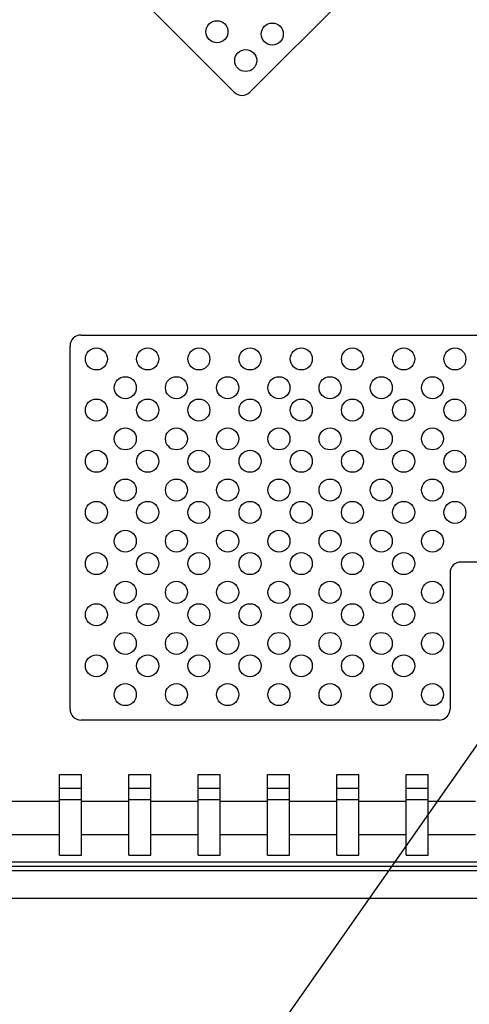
# Model space of a CAD drawing. Header units: inches. Extents: x 0 to 34, y 0 to 22.
# Tile 15 of 21: x 24.3 to 25.9, y 7.5 to 11. Entities that reach past the tile are written whole.
import ezdxf

# ---------------------------------------------------------------- set-up
doc = ezdxf.new("R2010")
doc.units = ezdxf.units.IN
doc.header["$LTSCALE"] = 1.87
doc.header["$MEASUREMENT"] = 0
doc.layers.get('0').update_dxf_attribs({"linetype": 'CONTINUOUS'})
doc.layers.add('DETAIL', color=7, linetype='CONTINUOUS')
doc.layers.add('DIMENSIONS', color=7, linetype='CONTINUOUS')
doc.styles.get("Standard").update_dxf_attribs({"font": 'txt', "width": 0.8})
doc.dimstyles.new('DIMSTYLE_2', dxfattribs={"dimtxt": 0.125, "dimasz": 0.18, "dimexe": 0.18, "dimexo": 0.0625, "dimgap": 0.09, "dimtad": 0, "dimtih": 1, "dimtoh": 1, "dimdec": 3, "dimdsep": 46, "dimtxsty": 'STANDARD', "dimblk": '_FILLED', "dimblk1": '_FILLED', "dimblk2": '_FILLED', "dimcen": 0.09, "dimadec": 0, "dimazin": 0, "dimtp": 0.01, "dimtm": 0.01, "dimtfac": 1, "dimtdec": 3, "dimtofl": 0, "dimtmove": 0, "dimatfit": 3, "dimldrblk": '_FILLED', "dimfxl": 1, "dimtolj": 1, "dimarcsym": 0})

# ---------------------------------------------------------------- blocks, each defined once
blk = doc.blocks.new('_FILLED')
at = {"color": 0, "linetype": 'BYBLOCK'}
blk.add_solid([(0, 0), (-1, 0.174), (-1, -0.174)], dxfattribs=at)
blk = doc.blocks.new('*D17')
at = {"layer": 'DIMENSIONS', "color": 2, "linetype": 'CONTINUOUS'}
for p, q in [((20.9606, 7.9839), (20.9606, 4.7049)), ((28.4409, 7.9839), (28.4409, 4.7049)), ((20.9606, 4.8299), (24.2083, 4.8299)), ((28.4409, 4.8299), (25.5583, 4.8299))]:
    blk.add_line(p, q, dxfattribs=at)
at = {"layer": 'DIMENSIONS', "color": 2, "linetype": 'CONTINUOUS', "xscale": 0.18, "yscale": 0.18, "zscale": 0.18, "rotation": 180}
blk.add_blockref('_FILLED', (20.9606, 4.8299), dxfattribs=at)
at = {"layer": 'DIMENSIONS', "color": 2, "linetype": 'CONTINUOUS', "xscale": 0.18, "yscale": 0.18, "zscale": 0.18}
blk.add_blockref('_FILLED', (28.4409, 4.8299), dxfattribs=at)
at = {"layer": 'DIMENSIONS', "color": 2, "linetype": 'CONTINUOUS', "width": 0.8}
for s, p in [('[', (24.6958, 4.7674)), (']', (25.3958, 4.7674)), ('190', (24.2708, 4.7674)), ('7.4803', (24.7958, 4.7674))]:
    blk.add_text(s, height=0.125, dxfattribs=at).set_placement(p)

msp = doc.modelspace()

# ---------------------------------------------------------------- linework, layer by layer
at = {"color": 7, "linetype": 'CONTINUOUS'}
for p, q in [((24.5713, 11.1935), (25.0487, 10.716)), ((25.1044, 10.716), (25.5819, 11.1935)), ((24.5013, 9.8466), (26.2405, 9.8466)), ((24.4619, 8.5078), (24.4619, 9.8072)), ((26.2405, 9.034), (25.8599, 9.034)), ((25.8205, 8.9946), (25.8205, 8.5078)), ((25.7811, 8.4685), (24.5013, 8.4685)), ((24.4235, 8.2736), (24.5023, 8.2736)), ((24.4235, 7.9851), (24.4235, 8.2736)), ((24.5023, 7.9851), (24.5023, 8.2736)), ((24.6716, 8.2736), (24.7503, 8.2736)), ((24.6716, 7.9851), (24.6716, 8.2736)), ((24.7503, 7.9851), (24.7503, 8.2736)), ((24.9196, 8.2736), (24.9983, 8.2736)), ((24.9196, 7.9851), (24.9196, 8.2736)), ((24.9983, 7.9851), (24.9983, 8.2736)), ((25.1676, 8.2736), (25.2464, 8.2736)), ((25.1676, 7.9851), (25.1676, 8.2736)), ((25.2464, 7.9851), (25.2464, 8.2736)), ((25.4156, 8.2736), (25.4944, 8.2736)), ((25.4156, 7.9851), (25.4156, 8.2736)), ((25.4944, 7.9851), (25.4944, 8.2736)), ((25.6637, 8.2736), (25.7424, 8.2736)), ((25.6637, 7.9851), (25.6637, 8.2736)), ((25.7424, 7.9851), (25.7424, 8.2736)), ((24.5023, 8.2236), (24.4235, 8.2236)), ((24.7503, 8.2236), (24.6716, 8.2236)), ((24.9983, 8.2236), (24.9196, 8.2236)), ((25.2464, 8.2236), (25.1676, 8.2236)), ((25.4944, 8.2236), (25.4156, 8.2236)), ((25.7424, 8.2236), (25.6637, 8.2236)), ((24.4235, 8.1843), (24.5023, 8.1843)), ((24.6716, 8.1843), (24.7503, 8.1843)), ((24.9196, 8.1843), (24.9983, 8.1843)), ((25.1676, 8.1843), (25.2464, 8.1843)), ((25.4156, 8.1843), (25.4944, 8.1843)), ((25.6637, 8.1843), (25.7424, 8.1843)), ((24.4235, 8.1765), (24.2542, 8.1765)), ((24.6716, 8.1765), (24.5023, 8.1765)), ((24.9196, 8.1765), (24.7503, 8.1765)), ((25.1676, 8.1765), (24.9983, 8.1765)), ((25.4156, 8.1765), (25.2464, 8.1765)), ((25.6637, 8.1765), (25.4944, 8.1765)), ((25.9117, 8.1765), (25.7424, 8.1765)), ((24.2542, 8.0592), (24.4235, 8.0592)), ((24.5023, 8.0592), (24.6716, 8.0592)), ((24.7503, 8.0592), (24.9196, 8.0592)), ((24.9983, 8.0592), (25.1676, 8.0592)), ((25.2464, 8.0592), (25.4156, 8.0592)), ((25.4944, 8.0592), (25.6637, 8.0592)), ((25.7424, 8.0592), (25.9117, 8.0592)), ((24.4235, 7.9851), (24.5023, 7.9851)), ((24.6716, 7.9851), (24.7503, 7.9851)), ((24.9196, 7.9851), (24.9983, 7.9851)), ((25.1676, 7.9851), (25.2464, 7.9851)), ((25.4156, 7.9851), (25.4944, 7.9851)), ((25.6637, 7.9851), (25.7424, 7.9851)), ((21.1006, 7.9459), (28.3009, 7.9459)), ((28.2868, 7.9594), (21.1148, 7.9594)), ((28.3229, 7.9284), (21.0786, 7.9284)), ((28.4606, 7.8299), (20.9409, 7.8299))]:
    msp.add_line(p, q, dxfattribs=at)
for centre in [(24.9869, 10.932), (25.1846, 10.9237), (25.0899, 10.829), (24.5561, 9.7608), (24.7392, 9.7608), (24.9223, 9.7608), (25.1054, 9.7608), (25.2884, 9.7608), (25.4715, 9.7608), (25.6546, 9.7608), (25.8376, 9.7608), (24.6591, 9.6578), (24.8422, 9.6578), (25.0253, 9.6578), (25.2084, 9.6578), (25.3914, 9.6578), (25.5745, 9.6578), (25.7576, 9.6578), (24.5561, 9.5778), (24.7392, 9.5778), (24.9223, 9.5778), (25.1054, 9.5778), (25.2884, 9.5778), (25.4715, 9.5778), (25.6546, 9.5778), (25.8376, 9.5778), (24.6591, 9.4748), (24.8422, 9.4748), (25.0253, 9.4748), (25.2084, 9.4748), (25.3914, 9.4748), (25.5745, 9.4748), (25.7576, 9.4748), (24.5561, 9.3947), (24.7392, 9.3947), (24.9223, 9.3947), (25.1054, 9.3947), (25.2884, 9.3947), (25.4715, 9.3947), (25.6546, 9.3947), (25.8376, 9.3947), (24.6591, 9.2917), (24.8422, 9.2917), (25.0253, 9.2917), (25.2084, 9.2917), (25.3914, 9.2917), (25.5745, 9.2917), (25.7576, 9.2917), (24.5561, 9.2116), (24.7392, 9.2116), (24.9223, 9.2116), (25.1054, 9.2116), (25.2884, 9.2116), (25.4715, 9.2116), (25.6546, 9.2116), (25.8376, 9.2116), (24.6591, 9.1086), (24.8422, 9.1086), (25.0253, 9.1086), (25.2084, 9.1086), (25.3914, 9.1086), (25.5745, 9.1086), (25.7576, 9.1086), (24.5561, 9.0285), (24.7392, 9.0285), (24.9223, 9.0285), (25.1054, 9.0285), (25.2884, 9.0285), (25.4715, 9.0285), (25.6546, 9.0285), (24.6591, 8.9255), (24.8422, 8.9255), (25.0253, 8.9255), (25.2084, 8.9255), (25.3914, 8.9255), (25.5745, 8.9255), (25.7576, 8.9255), (24.5561, 8.8455), (24.7392, 8.8455), (24.9223, 8.8455), (25.1054, 8.8455), (25.2884, 8.8455), (25.4715, 8.8455), (25.6546, 8.8455), (24.6591, 8.7425), (24.8422, 8.7425), (25.0253, 8.7425), (25.2084, 8.7425), (25.3914, 8.7425), (25.5745, 8.7425), (25.7576, 8.7425), (24.5561, 8.6624), (24.7392, 8.6624), (24.9223, 8.6624), (25.1054, 8.6624), (25.2884, 8.6624), (25.4715, 8.6624), (25.6546, 8.6624), (24.6591, 8.5594), (24.8422, 8.5594), (25.0253, 8.5594), (25.2084, 8.5594), (25.3914, 8.5594), (25.5745, 8.5594), (25.7576, 8.5594)]:
    msp.add_circle(centre, 0.0394, dxfattribs=at)
for centre, start, end in [((25.0766, 10.7438), 225, 315), ((24.5013, 9.8072), 90, 180), ((25.8599, 8.9946), 90, 180), ((24.5013, 8.5078), 180, 270), ((25.7811, 8.5078), 270, 360)]:
    msp.add_arc(centre, 0.0394, start, end, dxfattribs=at)
at = {"layer": 'DETAIL', "color": 2, "linetype": 'CONTINUOUS'}
msp.add_line((26.0752, 8.6069), (25.005, 7.0799), dxfattribs=at)

# ---------------------------------------------------------------- dimensions: what is measured, and where the dimension line sits
at = {"layer": 'DIMENSIONS', "color": 2, "linetype": 'CONTINUOUS'}
dim = msp.add_linear_dim(base=(28.4409, 4.8299), p1=(20.9606, 7.9839), p2=(28.4409, 7.9839), dimstyle='DIMSTYLE_2', dxfattribs=at)
dim.commit()
dim.dimension.update_dxf_attribs({"geometry": '*D17', "text_midpoint": (24.8833, 4.8299), "dimtype": 160})

doc.saveas('drawing.dxf')
